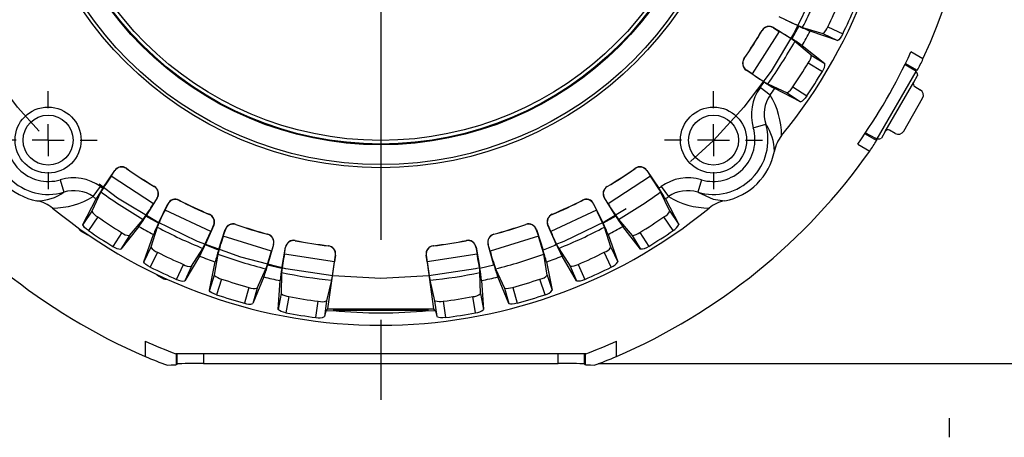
# Model space of a CAD drawing. Header units: inches. Extents: x 0 to 55, y 0 to 42.5.
# Tile 10 of 18: x 42.9 to 49.1, y 10.4 to 13.1. Entities that reach past the tile are written whole.
import ezdxf

# ---------------------------------------------------------------- set-up
doc = ezdxf.new("R2010")
doc.units = ezdxf.units.IN
doc.header["$LTSCALE"] = 5
doc.header["$MEASUREMENT"] = 0
doc.linetypes.add('CENTERX2', pattern=[0.8, 0.5, -0.1, 0.1, -0.1])
doc.linetypes.add('HIDDEN', pattern=[0.075, 0.05, -0.025])
doc.layers.add('CENTER', color=40, linetype='CENTERX2')
doc.layers.add('HIDDEN', color=102, linetype='HIDDEN')
doc.layers.add('DIMENSIONS', color=140, linetype='Continuous', lineweight=25)
doc.styles.add('SLDTEXTSTYLE0', font='TXT', dxfattribs={"width": 0.7})
doc.dimstyles.new('SLDDIMSTYLE1', dxfattribs={"dimtxt": 0.347222, "dimasz": 0.65, "dimexe": 0, "dimexo": 0.0625, "dimgap": 0.086806, "dimtad": 0, "dimtih": 1, "dimtoh": 1, "dimrnd": 1e-09, "dimzin": 12, "dimdsep": 46, "dimtxsty": 'SLDTEXTSTYLE0', "dimsah": 1, "dimcen": 0.09, "dimadec": 0, "dimazin": 3, "dimtfac": 1, "dimtofl": 0, "dimtmove": 0, "dimatfit": 3, "dimfxl": 0, "dimfrac": 2, "dimtolj": 1, "dimtzin": 12, "dimarcsym": 0})
doc.dimstyles.new('SLDDIMSTYLE5', dxfattribs={"dimtxt": 0.347222, "dimasz": 0.65, "dimexe": 0, "dimexo": 0.0625, "dimgap": 0.086806, "dimtad": 0, "dimtih": 1, "dimtoh": 1, "dimrnd": 1e-09, "dimzin": 12, "dimdsep": 46, "dimtxsty": 'SLDTEXTSTYLE0', "dimsah": 1, "dimcen": 0.09, "dimadec": 0, "dimazin": 3, "dimtfac": 1, "dimtdec": 3, "dimtmove": 0, "dimatfit": 0, "dimfxl": 0, "dimfrac": 2, "dimtolj": 1, "dimtzin": 12, "dimarcsym": 0})
doc.dimstyles.new('SLDDIMSTYLE6', dxfattribs={"dimtxt": 0.347222, "dimasz": 0.65, "dimexe": 0, "dimexo": 0.0625, "dimgap": 0.086806, "dimtad": 0, "dimtih": 1, "dimtoh": 1, "dimrnd": 1e-09, "dimzin": 12, "dimdsep": 46, "dimtxsty": 'SLDTEXTSTYLE0', "dimsah": 1, "dimcen": 0, "dimadec": 0, "dimazin": 3, "dimtfac": 1, "dimtofl": 0, "dimtmove": 0, "dimatfit": 3, "dimfxl": 0, "dimfrac": 2, "dimtolj": 1, "dimtzin": 12, "dimarcsym": 0})
doc.dimstyles.new('SLDDIMSTYLE8', dxfattribs={"dimtxt": 0.347222, "dimasz": 0.65, "dimexe": 0, "dimexo": 0.0625, "dimgap": 0.086806, "dimtad": 0, "dimtih": 1, "dimtoh": 1, "dimrnd": 1e-09, "dimzin": 12, "dimdsep": 46, "dimtxsty": 'SLDTEXTSTYLE0', "dimsah": 1, "dimcen": 0, "dimadec": 0, "dimazin": 3, "dimtfac": 1, "dimtofl": 0, "dimtmove": 0, "dimatfit": 3, "dimfxl": 0, "dimfrac": 2, "dimtolj": 1, "dimtzin": 12, "dimarcsym": 0})

# ---------------------------------------------------------------- blocks, each defined once
blk = doc.blocks.new('_D_8')
at = {"layer": 'DIMENSIONS'}
for p, q in [((39.2987, 14.5301), (39.2987, 19.9628)), ((41.9362, 16.1994), (41.9362, 19.9628)), ((39.2987, 19.3378), (38.0487, 19.3378)), ((40.1014, 19.3371), (39.9848, 19.3371)), ((39.9848, 19.3371), (39.9848, 18.7849)), ((41.1334, 19.3371), (41.2501, 19.3371)), ((41.2501, 19.3371), (41.2501, 18.7849)), ((41.9362, 19.3378), (43.1862, 19.3378)), ((39.9848, 18.7849), (40.1014, 18.7849)), ((41.2501, 18.7849), (41.1334, 18.7849)), ((39.2987, 12.8881), (39.2987, 14.2301))]:
    blk.add_line(p, q, dxfattribs=at)
for points in [[(39.2987, 19.3378), (38.6487, 19.4378), (38.6487, 19.2378)], [(41.9362, 19.3378), (42.5862, 19.2378), (42.5862, 19.4378)]]:
    blk.add_solid(points, dxfattribs=at)
at = {"layer": 'DIMENSIONS', "char_height": 0.34722, "attachment_point": 1, "style": 'SLDTEXTSTYLE0'}
for s, insert in [('2.64', (40.1014, 19.8624)), ('67.0', (40.1014, 19.2325))]:
    blk.add_mtext(s, dxfattribs=dict(at, insert=insert))
blk = doc.blocks.new('_D_9')
at = {"layer": 'DIMENSIONS'}
for p, q in [((49.3413, 17.4757), (49.2247, 17.4757)), ((49.2247, 17.4757), (49.2247, 16.9236)), ((50.6622, 17.4757), (50.7789, 17.4757)), ((50.7789, 17.4757), (50.7789, 16.9236)), ((47.4931, 16.188), (48.4934, 16.9713)), ((48.4934, 16.9713), (48.7956, 16.9713)), ((49.2247, 16.9236), (49.3413, 16.9236)), ((50.7789, 16.9236), (50.6622, 16.9236))]:
    blk.add_line(p, q, dxfattribs=at)
blk.add_solid([(47.4931, 16.188), (48.0665, 16.51), (47.9432, 16.6675)], dxfattribs=at)
at = {"layer": 'DIMENSIONS', "char_height": 0.34722, "attachment_point": 1, "style": 'SLDTEXTSTYLE0'}
for s, insert in [('%%c', (49.2235, 18.0011)), ('5.88', (49.7481, 18.0011)), ('149.2', (49.3413, 17.3711)), ('B.C.', (49.5219, 16.7412))]:
    blk.add_mtext(s, dxfattribs=dict(at, insert=insert))
blk = doc.blocks.new('_D_11')
at = {"layer": 'DIMENSIONS'}
for p, q in [((45.656, 18.1182), (46.7566, 18.1182)), ((47.0566, 18.1182), (47.6935, 18.1182)), ((47.9935, 18.1182), (53.01, 18.1182)), ((52.385, 18.1182), (52.385, 15.1438)), ((51.7245, 14.5125), (51.6079, 14.5125)), ((51.6079, 14.5125), (51.6079, 13.9603)), ((53.0454, 14.5125), (53.1621, 14.5125)), ((53.1621, 14.5125), (53.1621, 13.9603)), ((51.6079, 13.9603), (51.7245, 13.9603)), ((53.1621, 13.9603), (53.0454, 13.9603)), ((52.385, 10.9082), (52.385, 13.8825)), ((46.6945, 10.9082), (53.01, 10.9082))]:
    blk.add_line(p, q, dxfattribs=at)
for points in [[(52.385, 18.1182), (52.285, 17.4682), (52.485, 17.4682)], [(52.385, 10.9082), (52.485, 11.5582), (52.285, 11.5582)]]:
    blk.add_solid(points, dxfattribs=at)
at = {"layer": 'DIMENSIONS', "char_height": 0.34722, "attachment_point": 1, "style": 'SLDTEXTSTYLE0'}
for s, insert in [('7.21', (51.869, 15.0378)), ('183.1', (51.7245, 14.4079))]:
    blk.add_mtext(s, dxfattribs=dict(at, insert=insert))
blk = doc.blocks.new('_D_13')
at = {"layer": 'DIMENSIONS'}
for p, q in [((49.2606, 14.3801), (50.7126, 14.3801)), ((50.0876, 14.3801), (50.0876, 13.2748)), ((49.5715, 12.6434), (49.4549, 12.6434)), ((49.4549, 12.6434), (49.4549, 12.0912)), ((50.6036, 12.6434), (50.7202, 12.6434)), ((50.7202, 12.6434), (50.7202, 12.0912)), ((49.4549, 12.0912), (49.5715, 12.0912)), ((50.7202, 12.0912), (50.6036, 12.0912)), ((50.0876, 10.9082), (50.0876, 12.0135)), ((46.5363, 10.9082), (50.7126, 10.9082))]:
    blk.add_line(p, q, dxfattribs=at)
for points in [[(50.0876, 14.3801), (49.9876, 13.7301), (50.1876, 13.7301)], [(50.0876, 10.9082), (50.1876, 11.5582), (49.9876, 11.5582)]]:
    blk.add_solid(points, dxfattribs=at)
at = {"layer": 'DIMENSIONS', "char_height": 0.34722, "attachment_point": 1, "style": 'SLDTEXTSTYLE0'}
for s, insert in [('3.47', (49.5715, 13.1688)), ('88.2', (49.5715, 12.5388))]:
    blk.add_mtext(s, dxfattribs=dict(at, insert=insert))
blk = doc.blocks.new('_D_14')
at = {"layer": 'DIMENSIONS'}
for p, q in [((46.9002, 16.7942), (48.3321, 18.804)), ((48.3321, 18.804), (48.5804, 18.804)), ((48.8137, 18.804), (48.6971, 18.804)), ((48.6971, 18.804), (48.6971, 18.2518)), ((50.1346, 18.804), (50.2512, 18.804)), ((50.2512, 18.804), (50.2512, 18.2518)), ((48.6971, 18.2518), (48.8137, 18.2518)), ((50.2512, 18.2518), (50.1346, 18.2518))]:
    blk.add_line(p, q, dxfattribs=at)
blk.add_arc((45.1802, 14.3801), 2.9641, 26.74169, 66.4385, dxfattribs=at)
blk.add_solid([(46.9002, 16.7942), (47.3588, 17.2655), (47.1959, 17.3816)], dxfattribs=at)
at = {"layer": 'DIMENSIONS', "char_height": 0.34722, "attachment_point": 1, "style": 'SLDTEXTSTYLE0'}
for s, insert in [('%%c', (48.6959, 19.3294)), ('5.93', (49.2204, 19.3294)), ('150.6', (48.8137, 18.6994))]:
    blk.add_mtext(s, dxfattribs=dict(at, insert=insert))
blk = doc.blocks.new('_D_15')
at = {"layer": 'DIMENSIONS'}
for p, q in [((46.7443, 17.7667), (47.8822, 20.2308)), ((47.8822, 20.2308), (48.2923, 20.2308)), ((48.5256, 20.2308), (48.409, 20.2308)), ((48.409, 20.2308), (48.409, 19.6786)), ((49.8465, 20.2308), (49.9632, 20.2308)), ((49.9632, 20.2308), (49.9632, 19.6786)), ((48.409, 19.6786), (48.5256, 19.6786)), ((49.9632, 19.6786), (49.8465, 19.6786))]:
    blk.add_line(p, q, dxfattribs=at)
blk.add_solid([(46.7443, 17.7667), (47.1076, 18.3149), (46.926, 18.3987)], dxfattribs=at)
at = {"layer": 'DIMENSIONS', "char_height": 0.34722, "attachment_point": 1, "style": 'SLDTEXTSTYLE0'}
for s, insert in [('%%c', (48.4078, 20.7561)), ('7.46', (48.9323, 20.7561)), ('189.5', (48.5256, 20.1262))]:
    blk.add_mtext(s, dxfattribs=dict(at, insert=insert))
blk = doc.blocks.new('_D_16')
at = {"layer": 'DIMENSIONS'}
for p, q in [((39.2987, 14.5301), (39.2987, 21.4092)), ((45.1802, 18.4604), (45.1802, 21.4092)), ((39.2987, 20.7842), (41.1084, 20.7842)), ((41.579, 20.7835), (41.4624, 20.7835)), ((41.4624, 20.7835), (41.4624, 20.2313)), ((42.8999, 20.7835), (43.0166, 20.7835)), ((43.0166, 20.7835), (43.0166, 20.2313)), ((45.1802, 20.7842), (43.3706, 20.7842)), ((41.4624, 20.2313), (41.579, 20.2313)), ((43.0166, 20.2313), (42.8999, 20.2313)), ((39.2987, 13.1265), (39.2987, 14.2301))]:
    blk.add_line(p, q, dxfattribs=at)
for points in [[(39.2987, 20.7842), (39.9487, 20.6842), (39.9487, 20.8842)], [(45.1802, 20.7842), (44.5302, 20.8842), (44.5302, 20.6842)]]:
    blk.add_solid(points, dxfattribs=at)
at = {"layer": 'DIMENSIONS', "char_height": 0.34722, "attachment_point": 1, "style": 'SLDTEXTSTYLE0'}
for s, insert in [('5.88', (41.7235, 21.3089)), ('149.4', (41.579, 20.6789))]:
    blk.add_mtext(s, dxfattribs=dict(at, insert=insert))
blk = doc.blocks.new('SW_CENTERMARKSYMBOL_2')
at = {"layer": 'CENTER', "color": 0}
for p, q in [((0, 0.2), (0, 0.3063)), ((0, 0), (0, 0.1)), ((-0.2, 0), (-0.3063, 0)), ((0, 0), (-0.1, 0)), ((0, 0), (0, -0.1)), ((0, 0), (0.1, 0)), ((0.2, 0), (0.3063, 0)), ((0, -0.2), (0, -0.3063))]:
    blk.add_line(p, q, dxfattribs=at)
blk = doc.blocks.new('SW_CENTERMARKSYMBOL_3')
at = {"layer": 'CENTER', "color": 0}
for p, q in [((0, 0.2), (0, 0.3063)), ((0, 0), (0, 0.1)), ((-0.2, 0), (-0.3063, 0)), ((0, 0), (-0.1, 0)), ((0, 0), (0, -0.1)), ((0, 0), (0.1, 0)), ((0.2, 0), (0.3063, 0)), ((0, -0.2), (0, -0.3063))]:
    blk.add_line(p, q, dxfattribs=at)
blk = doc.blocks.new('SW_CENTERMARKSYMBOL_4')
at = {"layer": 'CENTER', "color": 0}
blk.add_line((0, -0.2), (0, -3.8303), dxfattribs=at)

msp = doc.modelspace()

# ---------------------------------------------------------------- linework, layer by layer
for p, q in [((47.7885, 13.0153), (47.6669, 13.0733)), ((47.6672, 12.9826), (47.4978, 12.7167)), ((47.56, 12.9871), (47.5596, 12.9885)), ((47.6305, 13.0063), (47.6309, 13.0049)), ((47.6305, 13.0063), (47.7454, 12.9359)), ((47.6309, 13.0049), (47.6672, 12.9826)), ((47.7885, 13.0153), (47.7454, 12.9359)), ((47.813, 13.0076), (47.9394, 12.9687)), ((48.0299, 12.9256), (47.8595, 12.9844)), ((47.9394, 12.9687), (48.0299, 12.9256)), ((47.9703, 13.0107), (48.0632, 12.9664)), ((47.8666, 12.8347), (47.7652, 12.9196)), ((47.81, 12.8932), (47.9521, 12.7823)), ((48.5642, 12.8104), (48.4892, 12.8537)), ((47.447, 12.8117), (47.4484, 12.812)), ((47.8482, 12.786), (47.936, 12.7322)), ((47.8666, 12.8347), (47.9521, 12.7823)), ((48.4553, 12.7824), (48.5285, 12.7401)), ((47.4623, 12.7402), (47.4608, 12.74)), ((47.5732, 12.6656), (47.4608, 12.74)), ((47.4978, 12.7167), (47.4623, 12.7402)), ((48.2777, 12.3104), (48.5213, 12.7325)), ((48.4522, 12.7759), (48.5125, 12.7397)), ((48.5213, 12.7325), (48.5125, 12.7397)), ((48.5285, 12.7401), (48.5176, 12.7368)), ((47.5478, 12.6307), (47.5732, 12.6656)), ((48.3289, 12.3576), (48.5061, 12.6645)), ((48.5061, 12.6645), (48.5304, 12.7065)), ((47.6099, 12.5848), (47.5478, 12.6307)), ((47.5963, 12.6546), (47.7161, 12.5985)), ((47.7998, 12.5431), (47.6392, 12.6251)), ((47.7161, 12.5985), (47.7998, 12.5431)), ((47.7525, 12.6357), (47.8384, 12.5789)), ((48.5133, 12.6376), (48.5475, 12.6179)), ((48.4437, 12.3595), (48.5619, 12.5641)), ((47.5052, 12.3794), (47.583, 12.4021)), ((48.3289, 12.3576), (48.3047, 12.3156)), ((48.39, 12.3451), (48.3558, 12.3648)), ((48.2746, 12.3004), (48.2014, 12.3426)), ((48.2054, 12.3486), (48.267, 12.3144)), ((48.2777, 12.3104), (48.267, 12.3144)), ((48.272, 12.3114), (48.2746, 12.3004)), ((48.1566, 12.2776), (48.2316, 12.2343)), ((43.4449, 12.0022), (43.5203, 12.1139)), ((43.4968, 12.0771), (43.5206, 12.1124)), ((43.5206, 12.1124), (43.5203, 12.1139)), ((43.5922, 12.1271), (43.5924, 12.1257)), ((46.7681, 12.1257), (46.7683, 12.1271)), ((46.8402, 12.1139), (46.8399, 12.1124)), ((46.8399, 12.1124), (46.8637, 12.0771)), ((46.8402, 12.1139), (46.9155, 12.0022)), ((43.1796, 12.0551), (43.2023, 11.9774)), ((43.7611, 11.9054), (43.4968, 12.0771)), ((46.8637, 12.0771), (46.5993, 11.9054)), ((47.1809, 12.0551), (47.1582, 11.9774)), ((43.385, 11.9504), (43.4308, 12.0125)), ((43.7665, 12.0126), (43.768, 12.0129)), ((46.5925, 12.0129), (46.5939, 12.0126)), ((46.9297, 12.0125), (46.9755, 11.9504)), ((43.3205, 11.7767), (43.4039, 11.9365)), ((43.4337, 11.9791), (43.3766, 11.8598)), ((43.7851, 11.9419), (43.7137, 11.8276)), ((43.7837, 11.9415), (43.7611, 11.9054)), ((43.7851, 11.9419), (43.7837, 11.9415)), ((43.9212, 11.928), (43.9216, 11.9266)), ((46.4388, 11.9266), (46.4393, 11.928)), ((46.5768, 11.9415), (46.5754, 11.9419)), ((46.6468, 11.8276), (46.5754, 11.9419)), ((46.5993, 11.9054), (46.5768, 11.9415)), ((46.9839, 11.8598), (46.9268, 11.9791)), ((46.9566, 11.9365), (47.04, 11.7767)), ((47.1582, 11.9774), (47.2542, 11.9335)), ((47.2542, 11.9335), (47.3269, 11.9236)), ((43.7928, 11.7838), (43.8518, 11.9049)), ((43.8336, 11.8653), (43.8523, 11.9035)), ((44.1194, 11.732), (43.8336, 11.8653)), ((43.8523, 11.9035), (43.8518, 11.9049)), ((46.5268, 11.8653), (46.2411, 11.732)), ((46.5086, 11.9049), (46.5082, 11.9035)), ((46.5082, 11.9035), (46.5268, 11.8653)), ((46.5086, 11.9049), (46.5677, 11.7838)), ((43.3766, 11.8598), (43.3205, 11.7767)), ((43.4135, 11.8231), (43.3559, 11.7377)), ((43.6115, 11.7073), (43.6973, 11.808)), ((43.7928, 11.7838), (43.7137, 11.8276)), ((44.1098, 11.8389), (44.1111, 11.8394)), ((46.2493, 11.8394), (46.2507, 11.8389)), ((46.6468, 11.8276), (46.5677, 11.7838)), ((46.6632, 11.808), (46.749, 11.7073)), ((47.0045, 11.7377), (46.947, 11.8231)), ((46.9839, 11.8598), (47.04, 11.7767)), ((43.6705, 11.7634), (43.5584, 11.6222)), ((43.7849, 11.7594), (43.7449, 11.6333)), ((44.138, 11.7715), (44.0832, 11.6484)), ((44.1367, 11.7709), (44.1194, 11.732)), ((44.138, 11.7715), (44.1367, 11.7709)), ((44.1676, 11.616), (44.2092, 11.7441)), ((44.1967, 11.7023), (44.2099, 11.7428)), ((44.2099, 11.7428), (44.2092, 11.7441)), ((44.2747, 11.7766), (44.2754, 11.7753)), ((46.0851, 11.7753), (46.0858, 11.7766)), ((46.1512, 11.7441), (46.1506, 11.7428)), ((46.1506, 11.7428), (46.1637, 11.7023)), ((46.1512, 11.7441), (46.1929, 11.616)), ((46.2238, 11.7709), (46.2224, 11.7715)), ((46.2773, 11.6484), (46.2224, 11.7715)), ((46.2411, 11.732), (46.2238, 11.7709)), ((46.6156, 11.6333), (46.5756, 11.7594)), ((46.8021, 11.6222), (46.69, 11.7634)), ((43.308, 11.7362), (43.3073, 11.736)), ((43.3073, 11.736), (43.3473, 11.713)), ((43.308, 11.7362), (43.3466, 11.7139)), ((43.3466, 11.7139), (43.3473, 11.713)), ((43.5629, 11.7261), (43.5084, 11.6388)), ((43.6115, 11.7073), (43.5584, 11.6222)), ((43.7009, 11.5432), (43.7613, 11.7131)), ((44.4982, 11.6102), (44.1967, 11.7023)), ((44.4739, 11.7146), (44.4751, 11.7154)), ((46.1637, 11.7023), (45.8623, 11.6102)), ((45.8853, 11.7154), (45.8866, 11.7146)), ((46.5992, 11.7131), (46.6596, 11.5432)), ((46.749, 11.7073), (46.8021, 11.6222)), ((46.7976, 11.7261), (46.8521, 11.6388)), ((43.7449, 11.6333), (43.7009, 11.5432)), ((43.9988, 11.515), (44.0696, 11.6267)), ((44.1676, 11.616), (44.0832, 11.6484)), ((44.5112, 11.6518), (44.4741, 11.5223)), ((44.51, 11.6511), (44.4982, 11.6102)), ((44.5112, 11.6518), (44.51, 11.6511)), ((44.5622, 11.5019), (44.5855, 11.6346)), ((44.579, 11.5915), (44.5864, 11.6334)), ((44.5864, 11.6334), (44.5855, 11.6346)), ((44.6459, 11.676), (44.6467, 11.6747)), ((44.8522, 11.6422), (44.853, 11.6431)), ((45.5075, 11.6431), (45.5083, 11.6422)), ((45.7138, 11.6747), (45.7146, 11.676)), ((45.7749, 11.6346), (45.7741, 11.6334)), ((45.7741, 11.6334), (45.7815, 11.5915)), ((45.7749, 11.6346), (45.7983, 11.5019)), ((45.8505, 11.6511), (45.8493, 11.6518)), ((45.8864, 11.5223), (45.8493, 11.6518)), ((45.8623, 11.6102), (45.8505, 11.6511)), ((46.2773, 11.6484), (46.1929, 11.616)), ((46.2908, 11.6267), (46.3617, 11.515)), ((46.6156, 11.6333), (46.6596, 11.5432)), ((43.7866, 11.6021), (43.7414, 11.5096)), ((44.0493, 11.5788), (43.958, 11.4233)), ((44.1632, 11.5907), (44.1411, 11.4603)), ((44.8909, 11.5421), (44.579, 11.5915)), ((44.8505, 11.2498), (44.8976, 11.5852)), ((44.8968, 11.5843), (44.8909, 11.5421)), ((44.8976, 11.5852), (44.8968, 11.5843)), ((45.4637, 11.5843), (45.4629, 11.5852)), ((45.4629, 11.5852), (45.51, 11.2498)), ((45.4696, 11.5421), (45.4637, 11.5843)), ((45.7815, 11.5915), (45.4696, 11.5421)), ((46.2194, 11.4603), (46.1973, 11.5907)), ((46.4025, 11.4233), (46.3112, 11.5788)), ((46.619, 11.5096), (46.5739, 11.6021)), ((43.9061, 11.4328), (43.948, 11.5268)), ((43.9988, 11.515), (43.958, 11.4233)), ((44.1101, 11.3649), (44.1463, 11.5416)), ((44.409, 11.3784), (44.4637, 11.4989)), ((44.5622, 11.5019), (44.4741, 11.5223)), ((45.8864, 11.5223), (45.7983, 11.5019)), ((45.8968, 11.4989), (45.9515, 11.3784)), ((46.2142, 11.5416), (46.2504, 11.3649)), ((46.3617, 11.515), (46.4025, 11.4233)), ((46.4125, 11.5268), (46.4543, 11.4328)), ((43.7869, 11.4591), (43.8269, 11.436)), ((43.7881, 11.459), (43.7869, 11.4591)), ((43.7881, 11.459), (43.8267, 11.4367)), ((43.8267, 11.4367), (43.8269, 11.436)), ((43.8452, 11.4353), (43.845, 11.436)), ((44.1411, 11.4603), (44.1101, 11.3649)), ((44.1868, 11.4352), (44.1549, 11.3373)), ((44.4502, 11.4487), (44.3814, 11.282)), ((44.5613, 11.4763), (44.5576, 11.3441)), ((45.8029, 11.3441), (45.7992, 11.4763)), ((45.9791, 11.282), (45.9103, 11.4487)), ((46.2055, 11.3373), (46.1737, 11.4352)), ((46.2194, 11.4603), (46.2504, 11.3649)), ((44.3571, 11.3831), (44.3287, 11.2841)), ((44.409, 11.3784), (44.3814, 11.282)), ((44.5402, 11.2453), (44.5514, 11.4253)), ((44.873, 11.4271), (44.842, 11.2995)), ((45.5184, 11.2995), (45.4875, 11.4271)), ((45.8091, 11.4253), (45.8203, 11.2453)), ((45.9515, 11.3784), (45.9791, 11.282)), ((46.0034, 11.3831), (46.0318, 11.2841)), ((44.5576, 11.3441), (44.5402, 11.2453)), ((44.6063, 11.3256), (44.5884, 11.2242)), ((45.7721, 11.2242), (45.7542, 11.3256)), ((45.8029, 11.3441), (45.8203, 11.2453)), ((44.7756, 11.1947), (44.79, 11.2967)), ((44.842, 11.2995), (44.8281, 11.2002)), ((44.8362, 11.2374), (44.8505, 11.2498)), ((44.8505, 11.2498), (45.51, 11.2498)), ((45.51, 11.2498), (45.5243, 11.2374)), ((45.5324, 11.2002), (45.5184, 11.2995)), ((45.5705, 11.2967), (45.5848, 11.1947)), ((44.8362, 11.2374), (44.8281, 11.2002)), ((44.8362, 11.2374), (44.8823, 11.2378)), ((45.4782, 11.2378), (44.8823, 11.2378)), ((45.4782, 11.2378), (45.5243, 11.2374)), ((45.5324, 11.2002), (45.5243, 11.2374)), ((43.709, 11.0463), (43.709, 10.9522)), ((46.6515, 10.9522), (46.6515, 11.0463)), ((46.4591, 10.9678), (43.9014, 10.9678)), ((43.9057, 10.9008), (43.9057, 10.9678)), ((43.9089, 10.904), (43.9089, 10.9678)), ((44.0742, 10.9678), (44.0742, 10.9082)), ((46.2863, 10.9082), (46.2863, 10.9678)), ((46.4516, 10.904), (46.4516, 10.9678)), ((46.4548, 10.9678), (46.4548, 10.9008)), ((43.9057, 10.9008), (43.9089, 10.904)), ((44.0742, 10.9082), (46.2863, 10.9082)), ((46.4516, 10.904), (46.4548, 10.9008))]:
    msp.add_line(p, q)
at = {"flags": 128}
for points in [[(48.0632, 12.9664), (48.0553, 12.9518), (48.0471, 12.9394), (48.0393, 12.9304), (48.0329, 12.9258), (48.0299, 12.9256)], [(48.5213, 12.7325), (48.5286, 12.7179), (48.5304, 12.7065)], [(47.8384, 12.5789), (47.8285, 12.5655), (47.8186, 12.5544), (47.8098, 12.5466), (47.8028, 12.543), (47.7998, 12.5431)], [(48.2777, 12.3104), (48.2939, 12.3114), (48.3047, 12.3156)], [(43.3559, 11.7377), (43.3427, 11.7477), (43.3316, 11.7577), (43.3239, 11.7667), (43.3203, 11.7737), (43.3205, 11.7767)], [(46.8521, 11.6388), (46.8376, 11.6307), (46.824, 11.6247), (46.8127, 11.6213), (46.8048, 11.6208), (46.8021, 11.6222)], [(43.7414, 11.5096), (43.7269, 11.5176), (43.7146, 11.526), (43.7057, 11.5337), (43.7011, 11.5402), (43.7009, 11.5432)], [(46.4543, 11.4328), (46.4388, 11.4268), (46.4245, 11.4227), (46.4128, 11.4209), (46.405, 11.4216), (46.4025, 11.4233)], [(44.1549, 11.3373), (44.1394, 11.3432), (44.1261, 11.3497), (44.1162, 11.3562), (44.1108, 11.362), (44.1101, 11.3649)], [(46.0318, 11.2841), (46.0156, 11.2804), (46.0008, 11.2783), (45.989, 11.2782), (45.9813, 11.2799), (45.9791, 11.282)], [(44.5884, 11.2242), (44.5722, 11.2279), (44.5581, 11.2325), (44.5474, 11.2376), (44.5412, 11.2425), (44.5402, 11.2453)], [(45.5848, 11.1947), (45.5683, 11.1933), (45.5534, 11.1934), (45.5417, 11.1949), (45.5343, 11.1977), (45.5324, 11.2002)]]:
    msp.add_lwpolyline(points, dxfattribs=at)
for centre, radius in [((45.1802, 14.3801), 2.25), ((45.1802, 14.3801), 2.2303), ((45.1802, 14.3801), 2.1063), ((45.1802, 14.3801), 2.1015), ((45.1802, 14.3801), 2.0788), ((43.1035, 12.3033), 0.2063), ((47.257, 12.3033), 0.2063), ((43.1035, 12.3033), 0.1562), ((47.257, 12.3033), 0.1562)]:
    msp.add_circle(centre, radius)
for centre, radius, start, end in [((45.1802, 14.3801), 3.7303, 335.11553, 84.88447), ((45.1802, 14.3801), 3.2336, 320.683, 39.317), ((45.1802, 14.3801), 2.969, 332.46679, 338.53321), ((45.1802, 14.3801), 3.108, 333.85776, 337.14224), ((45.1802, 14.3801), 3.2109, 333.87836, 337.12164), ((48.2848, 14.1973), 1.2799, 243.14796, 248.3658), ((45.1802, 14.3801), 2.7564, 325.32121, 329.67879), ((45.1802, 14.3801), 2.7575, 325.34267, 329.65733), ((47.6038, 12.9627), 0.0512, 58.4941, 149.6847), ((47.6041, 12.9613), 0.0512, 58.49382, 149.6635), ((46.6779, 11.3374), 1.9198, 55.50416, 58.98208), ((48.3518, 14.2129), 1.3235, 244.80922, 248.16042), ((45.1802, 14.3801), 3.021, 330.51541, 332.48459), ((47.8811, 13.0439), 0.0951, 307.77785, 339.56463), ((45.1802, 14.3801), 2.969, 324.46679, 330.53321), ((47.2131, 12.061), 1.0241, 54.34951, 58.68085), ((45.1802, 14.3801), 3.644, 324.76299, 335.23701), ((47.4891, 12.7826), 0.0512, 145.31525, 236.50593), ((47.4905, 12.7829), 0.0512, 145.33672, 236.50604), ((45.1802, 14.3801), 3.108, 325.85776, 329.14224), ((47.7939, 12.8343), 0.0728, 318.35053, 0.30698), ((47.8747, 12.7795), 0.0775, 322.34221, 2.06099), ((48.0696, 13.0176), 0.5362, 328.83578, 337.26546), ((45.1802, 14.3801), 3.2109, 325.87836, 329.12164), ((48.2292, 13.7671), 1.2799, 235.14796, 240.3658), ((48.2977, 13.7731), 1.3235, 236.80922, 240.16042), ((47.7799, 12.4621), 0.2869, 144.01158, 196.74832), ((45.1802, 14.3801), 3.021, 323.53873, 324.48459), ((47.6689, 12.681), 0.0951, 299.77785, 331.56463), ((47.7828, 12.466), 0.2098, 145.51786, 197.72301), ((47.1893, 12.3282), 0.4927, 0.35027, 31.3877), ((43.1063, 12.3061), 0.3425, 163.71576, 286.28424), ((43.1063, 12.3061), 0.2614, 163.71576, 286.28424), ((47.2542, 12.3061), 0.3425, 253.71576, 16.28424), ((47.2542, 12.3061), 0.2614, 253.71576, 16.28424), ((47.3314, 12.229), 0.3054, 0.81765, 34.52481), ((47.8511, 12.1936), 0.2181, 140.86955, 169.48139), ((47.6553, 12.6563), 0.7143, 323.78651, 330.11225), ((45.1802, 14.3801), 3.7303, 215.11553, 246.77053), ((43.1063, 12.3061), 0.3893, 190.75999, 259.24001), ((45.1802, 14.3801), 3.7303, 293.22947, 324.88447), ((47.2542, 12.3061), 0.3893, 280.75999, 349.24001), ((43.5627, 12.0853), 0.0512, 54.81525, 146.00593), ((43.563, 12.0838), 0.0512, 54.83672, 146.00604), ((45.1802, 14.3801), 2.7564, 234.82121, 239.17879), ((45.1802, 14.3801), 2.7575, 234.84267, 239.15733), ((45.1802, 14.3801), 2.7564, 300.82121, 305.17879), ((45.1802, 14.3801), 2.7575, 300.84267, 305.15733), ((46.7975, 12.0838), 0.0512, 33.99382, 125.1635), ((46.7978, 12.0853), 0.0512, 33.9941, 125.1847), ((43.2622, 11.7804), 0.2869, 54.01158, 106.74832), ((44.5406, 11.3366), 1.2799, 144.64796, 149.8658), ((45.2812, 10.9903), 1.9198, 31.00416, 34.48208), ((47.0982, 11.7808), 0.2865, 73.21053, 126.02957), ((43.2662, 11.7775), 0.2098, 55.51786, 107.72301), ((44.5461, 11.268), 1.3235, 146.30922, 149.66042), ((45.1802, 14.3801), 2.9438, 233.53873, 233.87951), ((43.7403, 11.9687), 0.0512, 327.99382, 59.1635), ((43.7418, 11.969), 0.0512, 327.9941, 59.1847), ((46.6187, 11.969), 0.0512, 120.81525, 212.00593), ((46.6202, 11.9687), 0.0512, 120.83672, 212.00604), ((45.1802, 14.3801), 2.9438, 306.12049, 306.46127), ((46.0684, 11.4268), 1.0241, 29.84951, 34.18085), ((47.0943, 11.7775), 0.2098, 72.27917, 124.47997), ((43.0292, 12.2289), 0.3054, 270.81765, 304.52481), ((42.9938, 11.7092), 0.2181, 50.86955, 79.48139), ((43.1284, 12.371), 0.4927, 270.35027, 301.3877), ((45.1802, 14.3801), 3.021, 233.53873, 233.98459), ((45.1802, 14.3801), 2.969, 233.96679, 240.03321), ((43.8978, 11.8825), 0.0512, 62.81525, 154.00593), ((43.8983, 11.8811), 0.0512, 62.83672, 154.00604), ((45.1802, 14.3801), 2.7564, 242.82121, 247.17879), ((45.1802, 14.3801), 2.7575, 242.84267, 247.15733), ((45.1802, 14.3801), 2.7564, 292.82121, 297.17879), ((45.1802, 14.3801), 2.7575, 292.84267, 297.15733), ((46.4622, 11.8811), 0.0512, 25.99382, 117.1635), ((46.4627, 11.8825), 0.0512, 25.9941, 117.1847), ((45.1802, 14.3801), 2.969, 299.96679, 306.03321), ((45.1802, 14.3801), 3.021, 306.01541, 306.46127), ((47.2322, 12.3713), 0.493, 238.62226, 269.63977), ((47.3674, 11.7078), 0.2195, 100.61522, 129.03391), ((45.1802, 14.3801), 3.2336, 230.683, 309.317), ((42.1246, 12.909), 1.9198, 325.00416, 328.48208), ((44.9704, 11.2772), 1.2799, 152.64796, 157.8658), ((44.8085, 11.0092), 1.9198, 23.00416, 26.48208), ((47.7004, 12.5579), 1.2799, 210.64796, 215.8658), ((43.4595, 11.9063), 0.0951, 209.27785, 241.06463), ((45.1802, 14.3801), 3.108, 235.35776, 238.64224), ((42.8436, 12.3676), 1.0241, 323.84951, 328.18085), ((44.0899, 11.7917), 0.0512, 335.99382, 67.1635), ((44.0913, 11.7923), 0.0512, 335.9941, 67.1847), ((46.2692, 11.7923), 0.0512, 112.81525, 204.00593), ((46.2705, 11.7917), 0.0512, 112.83672, 204.00604), ((47.7653, 12.535), 1.3235, 212.30922, 215.66042), ((45.1802, 14.3801), 3.108, 301.35776, 304.64224), ((46.9175, 11.8896), 0.0728, 293.85053, 335.80698), ((43.3172, 11.7531), 0.0197, 184.49834, 240.00542), ((43.3178, 11.7533), 0.0197, 184.58871, 240.00532), ((45.1802, 14.3801), 3.2109, 235.37836, 238.62164), ((45.1802, 14.3801), 3.021, 240.01541, 241.98459), ((44.9854, 11.2101), 1.3235, 154.30922, 157.66042), ((45.1802, 14.3801), 2.969, 241.96679, 248.03321), ((44.2579, 11.7283), 0.0512, 70.81525, 162.00593), ((44.2586, 11.727), 0.0512, 70.83672, 162.00604), ((45.1802, 14.3801), 2.7564, 250.82121, 255.17879), ((45.1802, 14.3801), 2.7575, 250.84267, 255.15733), ((45.1802, 14.3801), 2.7564, 284.82121, 289.17879), ((45.1802, 14.3801), 2.7575, 284.84267, 289.15733), ((46.1019, 11.727), 0.0512, 17.99382, 109.1635), ((46.1026, 11.7283), 0.0512, 17.9941, 109.1847), ((45.1802, 14.3801), 2.969, 291.96679, 298.03321), ((45.6487, 11.332), 1.0241, 21.84951, 26.18085), ((45.1802, 14.3801), 3.021, 298.01541, 299.98459), ((45.1802, 14.3801), 3.2109, 301.37836, 304.62164), ((46.9683, 11.8063), 0.0775, 297.84221, 337.56099), ((43.6117, 11.78), 0.0728, 227.85053, 269.80698), ((42.359, 12.4981), 1.9198, 333.00416, 336.48208), ((45.4043, 11.2782), 1.2799, 160.64796, 165.8658), ((44.4608, 11.6652), 0.0512, 343.99382, 75.1635), ((44.4621, 11.6659), 0.0512, 343.9941, 75.1847), ((44.6359, 11.6258), 0.0512, 78.81525, 170.00593), ((45.7246, 11.6258), 0.0512, 9.9941, 101.1847), ((45.8984, 11.6659), 0.0512, 104.81525, 196.00593), ((45.8997, 11.6652), 0.0512, 104.83672, 196.00604), ((44.343, 11.0937), 1.9198, 15.00416, 18.48208), ((47.4223, 12.2249), 1.2799, 202.64796, 207.8658), ((46.7402, 11.802), 0.0951, 275.27785, 307.06463), ((43.5562, 11.6997), 0.0775, 231.84221, 271.56099), ((43.8206, 11.6909), 0.0951, 217.27785, 249.06463), ((43.1464, 12.0619), 1.0241, 331.84951, 336.18085), ((45.4285, 11.2138), 1.3235, 162.30922, 165.66042), ((44.6368, 11.6246), 0.0512, 78.83672, 170.00604), ((45.1802, 14.3801), 2.7564, 258.82121, 263.18226), ((45.1802, 14.3801), 2.7575, 258.84267, 263.16781), ((44.8461, 11.5914), 0.0512, 351.98958, 83.16709), ((44.847, 11.5923), 0.0512, 351.99125, 83.17988), ((45.5135, 11.5923), 0.0512, 96.81855, 188.01031), ((45.5144, 11.5914), 0.0512, 96.83456, 188.00881), ((45.1802, 14.3801), 2.7564, 276.81774, 281.17879), ((45.1802, 14.3801), 2.7575, 276.83219, 281.15733), ((45.7237, 11.6246), 0.0512, 9.99382, 101.1635), ((45.2199, 11.2964), 1.0241, 13.84951, 18.18085), ((47.4834, 12.1932), 1.3235, 204.30922, 207.66042), ((46.554, 11.6721), 0.0728, 285.85053, 327.80698), ((45.1802, 14.3801), 3.108, 243.35776, 246.64224), ((45.1802, 14.3801), 3.021, 248.01541, 249.98459), ((45.1802, 14.3801), 2.969, 249.96679, 256.03321), ((42.6484, 12.1238), 1.9198, 341.00416, 344.48208), ((45.8338, 11.3396), 1.2799, 168.64796, 173.8658), ((43.8937, 11.2422), 1.9198, 7.00416, 10.48208), ((47.1005, 11.9338), 1.2799, 194.64796, 199.8658), ((45.1802, 14.3801), 2.969, 283.96679, 290.03321), ((45.1802, 14.3801), 3.021, 290.01541, 291.98459), ((45.1802, 14.3801), 3.108, 293.35776, 296.64224), ((45.1802, 14.3801), 3.2109, 243.37836, 246.62164), ((43.9889, 11.587), 0.0728, 235.85053, 277.80698), ((43.4888, 11.8014), 1.0241, 339.84951, 344.18085), ((45.8667, 11.2792), 1.3235, 170.30922, 173.66042), ((42.9895, 11.7788), 1.9161, 349.42023, 352.90358), ((48.3197, 11.9264), 2.8758, 187.67778, 189.99842), ((44.7904, 11.3209), 1.0241, 5.84951, 10.18085), ((47.1566, 11.8939), 1.3235, 196.30922, 199.66042), ((46.3663, 11.61), 0.0951, 267.27785, 299.06463), ((45.1802, 14.3801), 3.2109, 293.37836, 296.62164), ((46.5927, 11.5825), 0.0775, 289.84221, 329.56099), ((43.8367, 11.4531), 0.0197, 239.99427, 295.50196), ((43.9451, 11.4998), 0.0775, 239.84221, 279.56099), ((44.2081, 11.5279), 0.0951, 225.27785, 257.06463), ((45.1802, 14.3801), 3.108, 251.35776, 254.64224), ((45.1802, 14.3801), 3.021, 256.01541, 257.98459), ((45.1802, 14.3801), 2.969, 257.96679, 264.05963), ((45.1802, 14.3801), 2.969, 275.94037, 282.03321), ((45.1802, 14.3801), 3.021, 282.01541, 283.98459), ((45.1802, 14.3801), 3.108, 285.35776, 288.64224), ((46.1638, 11.5073), 0.0728, 277.85053, 319.80698), ((44.3892, 11.4484), 0.0728, 243.85053, 285.80698), ((45.9692, 11.4719), 0.0951, 259.27785, 291.06463), ((45.1802, 14.3801), 3.2109, 251.37836, 254.62164), ((44.6145, 11.4203), 0.0951, 233.27785, 265.06463), ((45.1802, 14.3801), 3.108, 259.35776, 262.78627), ((45.1802, 14.3801), 3.108, 277.21373, 280.64224), ((45.7544, 11.3983), 0.0728, 269.85053, 311.80698), ((45.1802, 14.3801), 3.2109, 285.37836, 288.62164), ((46.1896, 11.4131), 0.0775, 281.84221, 321.56099), ((44.358, 11.3559), 0.0775, 247.84221, 287.56099), ((44.8124, 11.3651), 0.0719, 251.80476, 294.2986), ((45.5493, 11.3878), 0.0935, 250.76448, 283.13216), ((45.1802, 14.3801), 3.2109, 259.37836, 262.76106), ((44.7944, 11.2688), 0.0764, 255.74484, 296.1364), ((45.1802, 14.3801), 3.1564, 264.58341, 275.41659), ((45.1802, 14.3801), 3.2109, 277.23894, 280.62164), ((45.7669, 11.3015), 0.0775, 273.84221, 313.56099), ((45.1802, 14.3801), 3.644, 246.18688, 249.4551), ((45.1802, 14.3801), 3.644, 290.5449, 293.81312), ((44.6586, 13.1586), 2.4022, 246.71334, 250.28216), ((45.7019, 13.1586), 2.4022, 289.71784, 293.28666)]:
    msp.add_arc(centre, radius, start, end)
for centre, major_axis, ratio, start_param, end_param in [((48.5232, 12.6546), (-0.0147, -0.0131), 0.998478, 5.034353, 6.604236), ((48.5277, 12.5838), (-0.0381, -0.0102), 0.997265, 2.357564, 3.925621), ((48.346, 12.3477), (0.004, 0.0193), 0.998478, 5.962135, 7.532018), ((48.4096, 12.3793), (-0.0102, 0.0381), 0.997265, 2.357564, 3.925621), ((43.3565, 11.731), (0.0109, -0.0165), 0.998288, 5.176448, 5.580262), ((43.3571, 11.73), (0.0109, -0.0165), 0.998288, 5.176448, 5.626137), ((43.7968, 11.4761), (0.0197, -0.0012), 0.998288, 3.798628, 4.24833), ((43.798, 11.4761), (0.0197, -0.0012), 0.998288, 3.844501, 4.24833), ((43.709, 10.901), (0.1969, 0), 0.026186, 5.497749, 6.257005), ((44.0742, 10.9039), (0.1654, 0), 0.026186, 1.570796, 3.115413), ((46.2863, 10.9039), (0.1654, 0), 0.026186, 0.02618, 1.570796), ((46.6515, 10.901), (0.1969, 0), 0.026186, 3.167773, 3.927028)]:
    msp.add_ellipse(centre, major_axis=major_axis, ratio=ratio, start_param=start_param, end_param=end_param)
at = {"layer": 'CENTER'}
msp.add_circle((45.1802, 14.377), 2.9375, dxfattribs=at)
at = {"layer": 'HIDDEN'}
msp.add_line((48.7271, 10.5659), (48.7271, 10.4462), dxfattribs=at)

# ---------------------------------------------------------------- block references
at = {"layer": 'CENTER'}
for name, p in [('SW_CENTERMARKSYMBOL_4', (45.1802, 14.3801)), ('SW_CENTERMARKSYMBOL_3', (43.1035, 12.3033)), ('SW_CENTERMARKSYMBOL_2', (47.257, 12.3033))]:
    msp.add_blockref(name, p, dxfattribs=at)

# ---------------------------------------------------------------- dimensions: what is measured, and where the dimension line sits
at = {"layer": 'DIMENSIONS'}
for base, p1, p2, dimstyle, picture, middle in [((39.2987, 20.7842), (45.1802, 18.2104), (39.2987, 12.8765), 'SLDDIMSTYLE1', '_D_16', (42.2395, 20.7842)), ((41.9362, 19.3378), (39.2987, 12.8765), (41.9362, 15.9494), 'SLDDIMSTYLE5', '_D_8', (40.6174, 19.3378))]:
    dim = msp.add_linear_dim(base=base, p1=p1, p2=p2, dimstyle=dimstyle, dxfattribs=at)
    dim.commit()
    dim.dimension.update_dxf_attribs({"geometry": picture, "text_midpoint": middle, "dimtype": 160})
for p1, p2, picture, middle in [((43.6162, 10.9935), (46.7443, 17.7667), '_D_15', (49.1861, 20.2308)), ((43.4603, 11.966), (46.9002, 16.7942), '_D_14', (49.4742, 18.804))]:
    dim = msp.add_diameter_dim_2p(p1=p1, p2=p2, dimstyle='SLDDIMSTYLE8', dxfattribs=at)
    dim.commit()
    dim.dimension.update_dxf_attribs({"geometry": picture, "text_midpoint": middle, "dimtype": 163})
for base, p1, p2, picture, middle in [((52.385, 18.1182), (46.2863, 10.9082), (45.406, 18.1182), '_D_11', (52.385, 14.5132)), ((50.0876, 10.9082), (49.0106, 14.3801), (46.2863, 10.9082), '_D_13', (50.0876, 12.6441))]:
    dim = msp.add_linear_dim(base=base, p1=p1, p2=p2, angle=90, dimstyle='SLDDIMSTYLE1', dxfattribs=at)
    dim.commit()
    dim.dimension.update_dxf_attribs({"geometry": picture, "text_midpoint": middle, "dimtype": 160})
dim = msp.add_diameter_dim_2p(p1=(42.8674, 12.566), p2=(47.4931, 16.188), text='<>\\PB.C.', dimstyle='SLDDIMSTYLE6', dxfattribs=at)
dim.commit()
dim.dimension.update_dxf_attribs({"geometry": '_D_9', "text_midpoint": (50.0018, 17.1996), "dimtype": 163})

doc.saveas('drawing.dxf')
